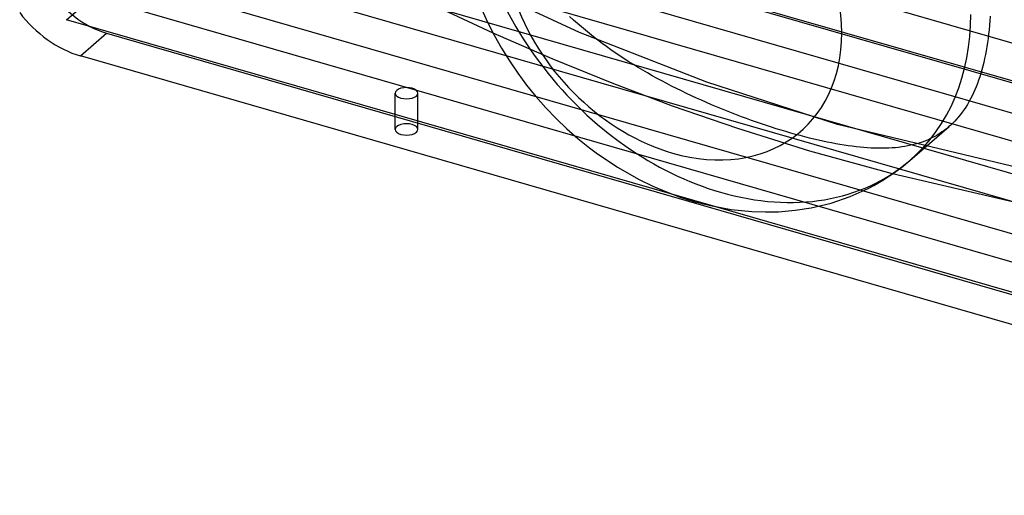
# Model space of a CAD drawing. Header units: millimetres. Extents: x -275 to 275, y -180 to 121.
# Tile 1 of 4: x -221 to 14, y -179 to -65. Entities that reach past the tile are written whole.
import ezdxf

# ---------------------------------------------------------------- set-up
doc = ezdxf.new("R2010")
doc.units = ezdxf.units.MM
doc.layers.add('HIDDEN', color=7, linetype='Continuous')
doc.layers.add('THICK', color=7, linetype='Continuous')

msp = doc.modelspace()

# ---------------------------------------------------------------- linework, layer by layer
at = {"layer": 'HIDDEN'}
for p, q in [((-158.51, -20.55), (210.17, -126.98)), ((-176.97, -24.26), (214.47, -137.26)), ((206.87, -135.64), (-156.87, -30.64)), ((-189.47, -35.08), (201.97, -148.08)), ((200.62, -141.05), (-163.12, -36.05)), ((-201.97, -45.91), (189.47, -158.91)), ((-175.62, -46.88), (188.12, -151.88)), ((-87.71, -68.34), (-117.15, -54.68)), ((-214.47, -56.73), (176.97, -169.73)), ((175.62, -162.7), (-188.12, -57.7)), ((-89.14, -65.36), (-90.06, -64.51)), ((-88.21, -66.19), (-89.14, -65.36)), ((-87.26, -67.01), (-88.21, -66.19)), ((-86.3, -67.82), (-87.26, -67.01)), ((-85.32, -68.62), (-86.3, -67.82)), ((-206.87, -73.94), (-200.62, -68.53)), ((-200.62, -68.53), (163.12, -173.53)), ((-94.23, -74.65), (-108.33, -68.47)), ((-57.34, -80.23), (-87.71, -68.34)), ((-84.33, -69.41), (-85.32, -68.62)), ((-83.32, -70.19), (-84.33, -69.41)), ((-82.3, -70.95), (-83.32, -70.19)), ((-81.27, -71.71), (-82.3, -70.95)), ((-80.22, -72.45), (-81.27, -71.71)), ((-79.17, -73.19), (-80.22, -72.45)), ((-79.94, -80.47), (-94.23, -74.65)), ((-78.1, -73.91), (-79.17, -73.19)), ((-77.02, -74.62), (-78.1, -73.91)), ((-75.93, -75.32), (-77.02, -74.62)), ((-74.83, -76.01), (-75.93, -75.32)), ((-73.72, -76.69), (-74.83, -76.01)), ((-72.6, -77.36), (-73.72, -76.69)), ((-71.47, -78.02), (-72.6, -77.36)), ((-70.34, -78.66), (-71.47, -78.02)), ((-69.19, -79.3), (-70.34, -78.66)), ((-68.04, -79.93), (-69.19, -79.3)), ((-66.88, -80.54), (-68.04, -79.93)), ((-65.47, -85.92), (-79.94, -80.47)), ((-65.71, -81.15), (-66.88, -80.54)), ((-64.54, -81.74), (-65.71, -81.15)), ((-63.36, -82.32), (-64.54, -81.74)), ((-26.07, -90.31), (-57.34, -80.23)), ((-131.7, -91.51), (-131.7, -82.85)), ((-126.3, -91.51), (-126.3, -82.85)), ((-62.18, -82.9), (-63.36, -82.32)), ((-60.99, -83.46), (-62.18, -82.9)), ((-59.8, -84.01), (-60.99, -83.46)), ((-58.6, -84.55), (-59.8, -84.01)), ((-57.4, -85.09), (-58.6, -84.55)), ((-49.87, -91.3), (-65.47, -85.92)), ((-56.2, -85.61), (-57.4, -85.09)), ((-55, -86.11), (-56.2, -85.61)), ((-53.8, -86.61), (-55, -86.11)), ((-52.59, -87.1), (-53.8, -86.61)), ((-51.39, -87.57), (-52.59, -87.1)), ((-50.19, -88.04), (-51.39, -87.57)), ((-48.99, -88.49), (-50.19, -88.04)), ((-47.79, -88.93), (-48.99, -88.49)), ((-46.6, -89.37), (-47.79, -88.93)), ((-32.69, -96.71), (-49.87, -91.3)), ((-45.41, -89.78), (-46.6, -89.37)), ((-44.22, -90.19), (-45.41, -89.78)), ((-43.05, -90.58), (-44.22, -90.19)), ((-41.88, -90.97), (-43.05, -90.58)), ((-40.71, -91.34), (-41.88, -90.97)), ((-39.55, -91.69), (-40.71, -91.34)), ((-38.41, -92.04), (-39.55, -91.69)), ((21.68, -101.75), (-26.07, -90.31)), ((-0.09, -91.33), (-0.61, -91.74)), ((0.42, -90.91), (-0.09, -91.33)), ((-37.26, -92.37), (-38.41, -92.04)), ((-36.13, -92.69), (-37.26, -92.37)), ((-35.01, -92.99), (-36.13, -92.69)), ((-33.91, -93.28), (-35.01, -92.99)), ((-32.81, -93.56), (-33.91, -93.28)), ((-31.73, -93.82), (-32.81, -93.56)), ((-30.66, -94.07), (-31.73, -93.82)), ((-4.64, -94.04), (-5.27, -94.29)), ((-4.03, -93.77), (-4.64, -94.04)), ((-3.43, -93.47), (-4.03, -93.77)), ((-2.84, -93.16), (-3.43, -93.47)), ((-2.27, -92.84), (-2.84, -93.16)), ((-1.7, -92.49), (-2.27, -92.84)), ((-1.15, -92.12), (-1.7, -92.49)), ((-0.61, -91.74), (-1.15, -92.12)), ((-29.6, -94.31), (-30.66, -94.07)), ((-28.56, -94.53), (-29.6, -94.31)), ((-27.53, -94.74), (-28.56, -94.53)), ((-26.51, -94.93), (-27.53, -94.74)), ((-25.51, -95.1), (-26.51, -94.93)), ((-24.52, -95.26), (-25.51, -95.1)), ((-23.55, -95.41), (-24.52, -95.26)), ((-22.59, -95.54), (-23.55, -95.41)), ((-21.65, -95.66), (-22.59, -95.54)), ((-20.72, -95.76), (-21.65, -95.66)), ((-19.81, -95.84), (-20.72, -95.76)), ((-18.92, -95.91), (-19.81, -95.84)), ((-18.03, -95.96), (-18.92, -95.91)), ((-17.17, -96), (-18.03, -95.96)), ((-16.32, -96.02), (-17.17, -96)), ((-15.48, -96.02), (-16.32, -96.02)), ((-14.66, -96.01), (-15.48, -96.02)), ((-13.85, -95.98), (-14.66, -96.01)), ((-13.06, -95.93), (-13.85, -95.98)), ((-12.28, -95.87), (-13.06, -95.93)), ((-11.52, -95.79), (-12.28, -95.87)), ((-10.77, -95.69), (-11.52, -95.79)), ((-10.03, -95.58), (-10.77, -95.69)), ((-9.31, -95.45), (-10.03, -95.58)), ((-8.61, -95.3), (-9.31, -95.45)), ((-7.91, -95.13), (-8.61, -95.3)), ((-7.23, -94.95), (-7.91, -95.13)), ((-6.56, -94.75), (-7.23, -94.95)), ((-5.91, -94.53), (-6.56, -94.75)), ((-5.27, -94.29), (-5.91, -94.53)), ((-12.97, -102.14), (-32.69, -96.71)), ((-55.67, -109.88), (-65.09, -107.16))]:
    msp.add_line(p, q, dxfattribs=at)
for centre, major_axis, ratio, start_param, end_param in [((-54, -46.77), (-45.17, 52.16), 0.75, 0.713724, 2.284521), ((-200.62, -51.21), (-13.09, 15.12), 0.75, 1.357225, 2.284521), ((-129, -91.51), (2.7, 0), 0.5, 1.047198, 3.141624), ((-129, -91.51), (2.7, 0), 0.5, -3.141561, -2.094395), ((-129, -91.51), (2.7, 0), 0.5, -2.094395, 0.000031), ((-129, -91.51), (2.7, 0), 0.5, 0.000031, 1.047198), ((-54, -46.77), (-45.17, 52.16), 0.75, 2.284521, 3.141593)]:
    msp.add_ellipse(centre, major_axis=major_axis, ratio=ratio, start_param=start_param, end_param=end_param, dxfattribs=at)
at = {"layer": 'THICK'}
for p, q in [((-210.17, -65.28), (-173.69, -33.69)), ((-108.33, -68.47), (-120.29, -62.89)), ((-111.08, -62.65), (-109.64, -65.85)), ((-65.09, -107.16), (-210.17, -65.28)), ((10.27, -65.54), (10.19, -66.62)), ((10.34, -64.45), (10.27, -65.54)), ((-109.64, -65.85), (-108.06, -69)), ((10.1, -67.67), (9.99, -68.71)), ((10.19, -66.62), (10.1, -67.67)), ((-108.06, -69), (-106.32, -72.1)), ((9.86, -69.74), (9.73, -70.74)), ((9.99, -68.71), (9.86, -69.74)), ((-106.32, -72.1), (-104.45, -75.13)), ((9.41, -72.69), (9.23, -73.64)), ((9.58, -71.73), (9.41, -72.69)), ((9.73, -70.74), (9.58, -71.73)), ((156.87, -178.94), (-206.87, -73.94)), ((-104.45, -75.13), (-102.46, -78.05)), ((9.04, -74.57), (8.83, -75.49)), ((9.23, -73.64), (9.04, -74.57)), ((8.38, -77.25), (8.13, -78.11)), ((8.61, -76.38), (8.38, -77.25)), ((8.83, -75.49), (8.61, -76.38)), ((-102.46, -78.05), (-100.35, -80.9)), ((7.59, -79.75), (7.31, -80.55)), ((7.87, -78.94), (7.59, -79.75)), ((8.13, -78.11), (7.87, -78.94)), ((-100.35, -80.9), (-98.11, -83.66)), ((6.69, -82.07), (6.36, -82.8)), ((7, -81.32), (6.69, -82.07)), ((7.31, -80.55), (7, -81.32)), ((-98.11, -83.66), (-95.76, -86.32)), ((5.67, -84.2), (5.3, -84.88)), ((6.02, -83.51), (5.67, -84.2)), ((6.36, -82.8), (6.02, -83.51)), ((-95.76, -86.32), (-93.3, -88.89)), ((4.12, -86.76), (3.71, -87.35)), ((4.53, -86.16), (4.12, -86.76)), ((4.92, -85.53), (4.53, -86.16)), ((5.3, -84.88), (4.92, -85.53)), ((-93.3, -88.89), (-90.73, -91.34)), ((2.38, -89), (1.91, -89.51)), ((2.83, -88.47), (2.38, -89)), ((3.27, -87.92), (2.83, -88.47)), ((3.71, -87.35), (3.27, -87.92)), ((-90.73, -91.34), (-88.07, -93.68)), ((-8.83, -98.93), (0.53, -90.82)), ((0.93, -90.46), (0.42, -90.91)), ((1.43, -89.99), (0.93, -90.46)), ((1.91, -89.51), (1.43, -89.99)), ((-88.07, -93.68), (-85.32, -95.89)), ((-85.32, -95.89), (-83.73, -97.09)), ((-83.73, -97.09), (-78.67, -100.51)), ((-78.67, -100.51), (-73.43, -103.48)), ((-12.95, -102.13), (-10.85, -100.58)), ((-10.85, -100.58), (-8.83, -98.93)), ((-15.14, -103.56), (-12.95, -102.13)), ((17.02, -109.15), (-12.97, -102.14)), ((-73.43, -103.48), (-70.22, -105.05)), ((-70.22, -105.05), (-66.96, -106.44)), ((-23.08, -107.54), (-18.74, -105.59)), ((-18.74, -105.59), (-17.4, -104.88)), ((-17.4, -104.88), (-15.14, -103.56)), ((-66.96, -106.44), (-63.68, -107.66)), ((-63.68, -107.66), (-60.38, -108.7)), ((-27.65, -109.1), (-23.08, -107.54)), ((-60.38, -108.7), (-56.42, -109.72)), ((-56.42, -109.72), (-51.45, -110.63)), ((158.51, -171.71), (-55.67, -109.88)), ((-36.21, -110.83), (-32.36, -110.24)), ((-32.36, -110.24), (-27.65, -109.1)), ((-51.45, -110.63), (-46.53, -111.13)), ((-46.53, -111.13), (-43.32, -111.23)), ((-43.32, -111.23), (-40.15, -111.17)), ((-40.15, -111.17), (-36.21, -110.83))]:
    msp.add_line(p, q, dxfattribs=at)
for centre, major_axis, ratio, start_param, end_param in [((-65.5, -56.72), (-30.56, 35.29), 0.75, 2.284521, 5.426113), ((-65.5, -56.72), (-30.56, 35.29), 0.75, 1.108014, 2.284521), ((-208.52, -58.05), (14.98, -13.39), 0.661292, -1.868883, -0.941588), ((-54, -46.77), (-45.17, 52.16), 0.75, -3.141593, -2.427868), ((-129, -82.85), (-2.7, 0), 0.5, -2.094395, 0.000031), ((-129, -82.85), (-2.7, 0), 0.5, -3.141561, -2.094395), ((-129, -82.85), (-2.7, 0), 0.5, 0.000031, 1.047198), ((-129, -82.85), (-2.7, 0), 0.5, 1.047198, 3.141624)]:
    msp.add_ellipse(centre, major_axis=major_axis, ratio=ratio, start_param=start_param, end_param=end_param, dxfattribs=at)

doc.saveas('drawing.dxf')
